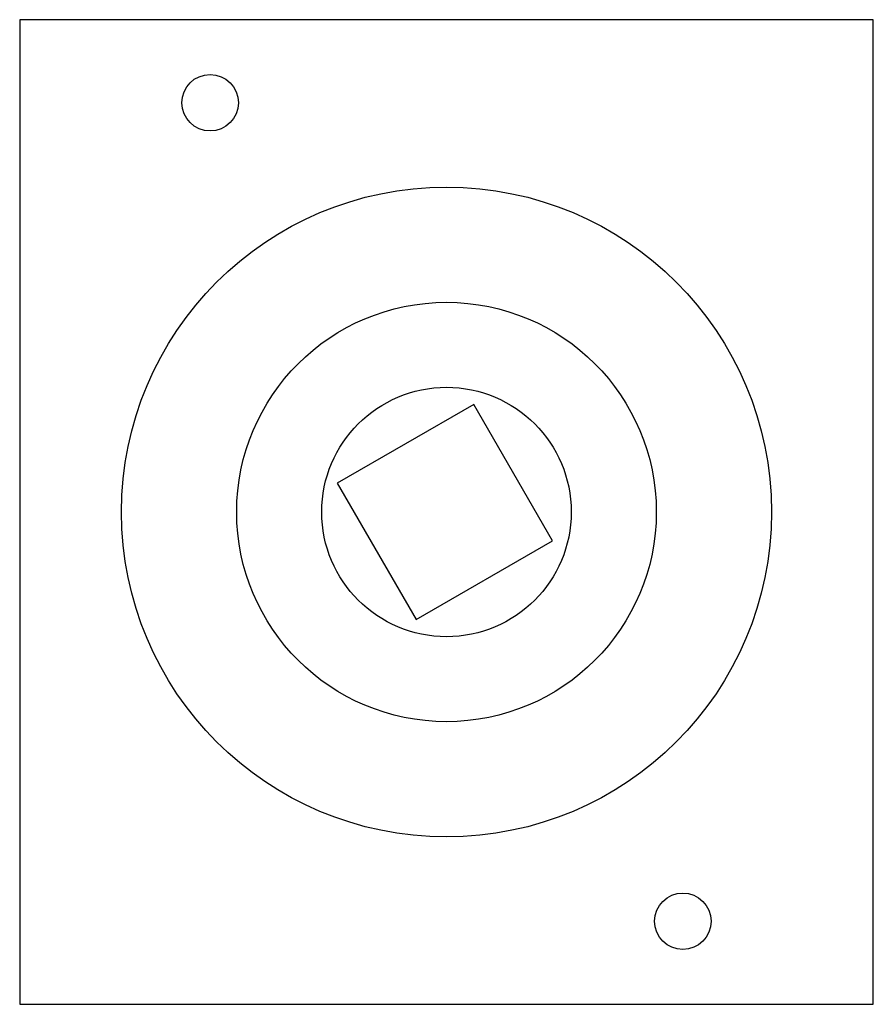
# Model space of a CAD drawing. Header units: millimetres. Extents: x 9 to 74, y 20.1 to 95.1.
import ezdxf

# ---------------------------------------------------------------- set-up
doc = ezdxf.new("R2010")
doc.units = ezdxf.units.MM
doc.header["$LTSCALE"] = 7.541741
doc.layers.get('0').update_dxf_attribs({"linetype": 'CONTINUOUS'})

msp = doc.modelspace()

# ---------------------------------------------------------------- linework, layer by layer
at = {"color": 7, "linetype": 'Continuous'}
for p, q in [((8.969, 95.136), (8.969, 20.136)), ((73.969, 95.136), (8.969, 95.136)), ((73.969, 20.136), (73.969, 95.136)), ((43.545, 65.828), (33.153, 59.828)), ((49.545, 55.436), (43.545, 65.828)), ((33.153, 59.828), (39.153, 49.436)), ((39.153, 49.436), (49.545, 55.436)), ((8.969, 20.136), (73.969, 20.136))]:
    msp.add_line(p, q, dxfattribs=at)
for centre, radius in [((23.469, 88.813), 2.15), ((41.469, 57.636), 24.75), ((41.469, 57.636), 15.975), ((41.469, 57.636), 9.5), ((59.469, 26.459), 2.15)]:
    msp.add_circle(centre, radius, dxfattribs=at)

doc.saveas('drawing.dxf')
